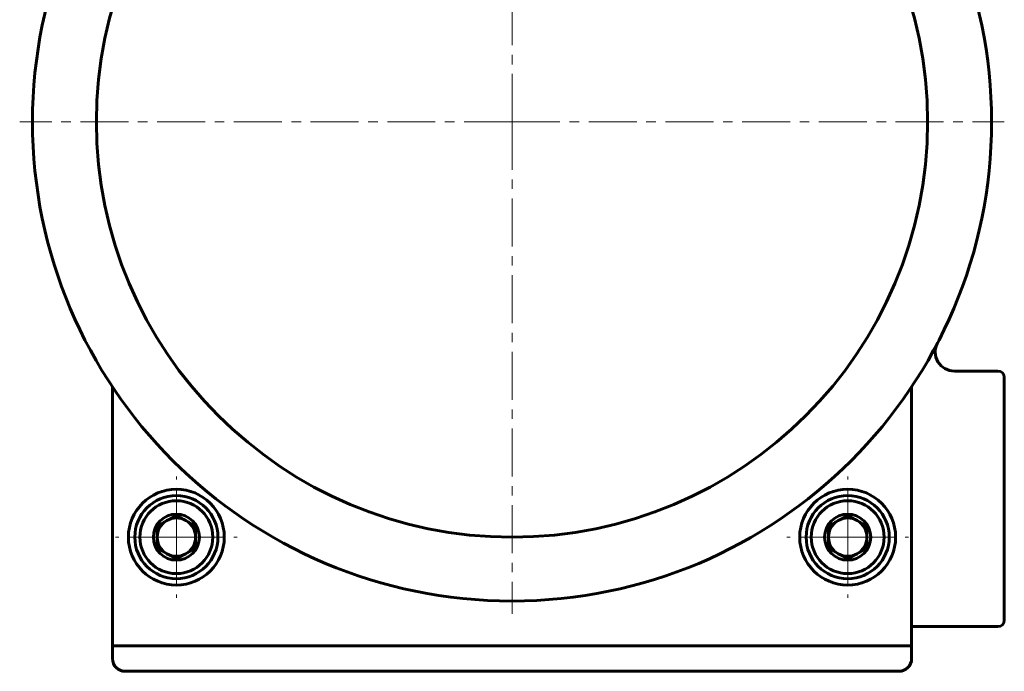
# Model space of a CAD drawing. Header units: millimetres. Extents: x -197 to 407, y -97 to 107.
# Tile 9 of 16: x 248 to 402, y -97 to 5. Entities that reach past the tile are written whole.
import ezdxf

# ---------------------------------------------------------------- set-up
doc = ezdxf.new("R2010")
doc.units = ezdxf.units.MM
doc.linetypes.add('K5LT_AXLED', pattern=[12, 7.5, -1.5, 1.5, -1.5])
doc.linetypes.add('K5LT_BASIC', pattern=[0])
doc.layers.add('Системный слой (1)', color=7, linetype='Continuous', true_color=0x6c6c6c)

# ---------------------------------------------------------------- blocks, each defined once
blk = doc.blocks.new('U56')
at = {"layer": 'Системный слой (1)', "color": 30, "linetype": 'K5LT_AXLED', "lineweight": 18, "true_color": 0xff8000}
for q in [(272.02, -66.19), (262.52, -75.69), (281.52, -75.69), (272.02, -85.19)]:
    blk.add_line((272.02, -75.69), q, dxfattribs=at)
blk = doc.blocks.new('U58')
at = {"layer": 'Системный слой (1)', "color": 30, "linetype": 'K5LT_AXLED', "lineweight": 18, "true_color": 0xff8000}
for q in [(324.52, 66.31), (247.52, -10.69), (401.52, -10.69), (324.52, -87.69)]:
    blk.add_line((324.52, -10.69), q, dxfattribs=at)
blk = doc.blocks.new('U59')
at = {"layer": 'Системный слой (1)', "color": 30, "linetype": 'K5LT_AXLED', "lineweight": 18, "true_color": 0xff8000}
for q in [(377.02, -66.19), (367.52, -75.69), (386.52, -75.69), (377.02, -85.19)]:
    blk.add_line((377.02, -75.69), q, dxfattribs=at)

msp = doc.modelspace()

# ---------------------------------------------------------------- linework, layer by layer
at = {"layer": 'Системный слой (1)', "color": 150, "linetype": 'K5LT_BASIC', "lineweight": 60, "true_color": 0x0080ff}
for p, q in [((400.52, -49.69), (393.71, -49.69)), ((401.52, -88.69), (401.52, -50.69)), ((262.02, -52.15), (262.02, -92.69)), ((387.02, -92.69), (387.02, -52.15)), ((272.02, -72.23), (269.02, -73.96)), ((275.02, -73.96), (272.02, -72.23)), ((377.02, -72.23), (374.02, -73.96)), ((380.02, -73.96), (377.02, -72.23)), ((269.02, -73.96), (269.02, -77.42)), ((275.02, -77.42), (275.02, -73.96)), ((374.02, -73.96), (374.02, -77.42)), ((380.02, -77.42), (380.02, -73.96)), ((269.02, -77.42), (272.02, -79.16)), ((272.02, -79.16), (275.02, -77.42)), ((374.02, -77.42), (377.02, -79.16)), ((377.02, -79.16), (380.02, -77.42)), ((387.02, -89.69), (400.52, -89.69)), ((262.02, -92.69), (387.02, -92.69)), ((262.02, -92.69), (262.02, -94.69)), ((387.02, -92.69), (387.02, -94.69)), ((264.02, -96.69), (385.02, -96.69))]:
    msp.add_line(p, q, dxfattribs=at)
for centre, radius in [((324.52, -10.69), 75), ((324.52, -10.69), 65), ((272.02, -75.69), 7.5), ((272.02, -75.69), 6.5), ((377.02, -75.69), 7.5), ((377.02, -75.69), 6.5), ((272.02, -75.69), 5.7), ((377.02, -75.69), 5.7), ((272.02, -75.69), 3.6), ((377.02, -75.69), 3.6)]:
    msp.add_circle(centre, radius, dxfattribs=at)
for centre, radius, start, end in [((393.71, -46.69), 3, 152.5136, 270), ((400.52, -50.69), 1, 0, 90), ((272.02, -75.69), 3, 120, 180), ((272.02, -75.69), 3, 90, 120), ((272.02, -75.69), 3, 60, 90), ((272.02, -75.69), 3, 0, 60), ((377.02, -75.69), 3, 120, 180), ((377.02, -75.69), 3, 90, 120), ((377.02, -75.69), 3, 60, 90), ((377.02, -75.69), 3, 0, 60), ((272.02, -75.69), 3, 180, 240), ((272.02, -75.69), 3, 300, 0), ((377.02, -75.69), 3, 180, 240), ((377.02, -75.69), 3, 300, 0), ((272.02, -75.69), 3, 240, 300), ((377.02, -75.69), 3, 240, 300), ((400.52, -88.69), 1, 270, 0), ((264.02, -94.69), 2, 180, 270), ((385.02, -94.69), 2, 270, 0)]:
    msp.add_arc(centre, radius, start, end, dxfattribs=at)

# ---------------------------------------------------------------- block references
at = {"layer": 'Системный слой (1)'}
for name in ['U58', 'U56', 'U59']:
    msp.add_blockref(name, (0, 0), dxfattribs=at)

doc.saveas('drawing.dxf')
